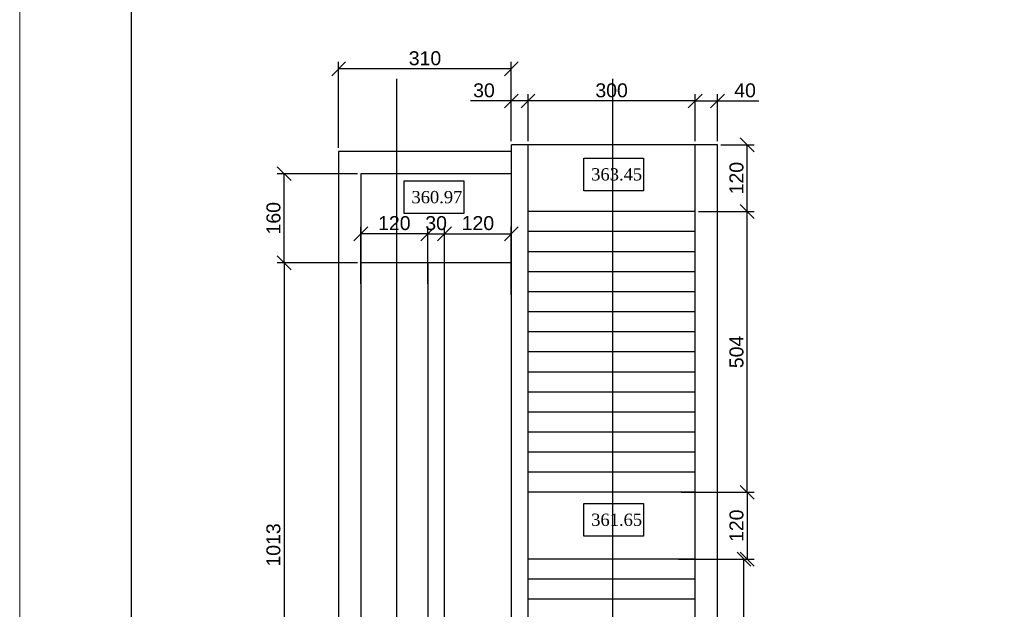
# Model space of a CAD drawing. Header units: millimetres. Extents: x 2008 to 593522, y -10016 to 93699.
# Tile 101 of 102: x 297907 to 315583, y 41307 to 51891. Entities that reach past the tile are written whole.
import ezdxf

# ---------------------------------------------------------------- set-up
doc = ezdxf.new("R2010")
doc.units = ezdxf.units.MM
doc.layers.add('Формат', color=253, linetype='Continuous')
doc.layers.add('ЭМ', color=1, linetype='Continuous', lineweight=40)
doc.styles.get("Standard").update_dxf_attribs({"font": 'arial.ttf'})
doc.dimstyles.new('ISO-25', dxfattribs={"dimtxt": 2.5, "dimasz": 2.5, "dimexe": 1.25, "dimexo": 0.625, "dimtad": 1, "dimtxsty": 'Standard', "dimcen": 2.5, "dimadec": 0, "dimazin": 0, "dimtfac": 1, "dimtmove": 0, "dimatfit": 3, "dimfxl": 1, "dimarcsym": 0})

# ---------------------------------------------------------------- blocks, each defined once
blk = doc.blocks.new('*U199')
at = {"layer": 'ЭМ', "color": 0, "lineweight": 20, "ltscale": 0.5}
blk.add_lwpolyline([(0, 0), (594, 0), (594, 594), (0, 594)], close=True, dxfattribs=at)
at = {"layer": 'ЭМ', "color": 0, "lineweight": 30, "ltscale": 0.5}
blk.add_lwpolyline([(20, 5), (589, 5), (589, 589), (20, 589)], close=True, dxfattribs=at)
blk = doc.blocks.new('_Oblique')
at = {"color": 0, "linetype": 'ByBlock', "lineweight": -2}
blk.add_line((-0.5, -0.5), (0.5, 0.5), dxfattribs=at)
blk = doc.blocks.new('*D134')
at = {"color": 0, "lineweight": -2, "transparency": 16777216}
for p, q in [((36266.13, 10118.15), (36279.11, 10118.15)), ((36277.86, 10071.35), (36277.86, 10118.15)), ((36266.13, 10071.35), (36279.11, 10071.35))]:
    blk.add_line(p, q, dxfattribs=at)
at = {"layer": 'Defpoints', "color": 0, "transparency": 16777216}
for p in [(36265.51, 10118.15), (36277.86, 10118.15), (36265.51, 10071.35)]:
    blk.add_point(p, dxfattribs=at)
at = {"color": 0, "lineweight": -2, "transparency": 16777216, "xscale": 2.5, "yscale": 2.5, "zscale": 2.5}
for p, rotation in [((36277.86, 10118.15), 90), ((36277.86, 10071.35), 270)]:
    blk.add_blockref('_Oblique', p, dxfattribs=dict(at, rotation=rotation))
at = {"color": 0, "lineweight": 30, "transparency": 16777216, "insert": (36275.96, 10094.75), "char_height": 2.5, "attachment_point": 5, "rotation": 90}
blk.add_mtext('468', dxfattribs=at)
blk = doc.blocks.new('*D178')
at = {"color": 0, "lineweight": -2, "transparency": 16777216}
for p, q in [((36269.72, 10180.55), (36279.67, 10180.55)), ((36278.42, 10130.15), (36278.42, 10180.55)), ((36266.61, 10130.15), (36279.67, 10130.15))]:
    blk.add_line(p, q, dxfattribs=at)
at = {"layer": 'Defpoints', "color": 0, "transparency": 16777216}
for p in [(36269.09, 10180.55), (36278.42, 10180.55), (36265.99, 10130.15)]:
    blk.add_point(p, dxfattribs=at)
at = {"color": 0, "lineweight": -2, "transparency": 16777216, "xscale": 2.5, "yscale": 2.5, "zscale": 2.5}
for p, rotation in [((36278.42, 10180.55), 90), ((36278.42, 10130.15), 270)]:
    blk.add_blockref('_Oblique', p, dxfattribs=dict(at, rotation=rotation))
at = {"color": 0, "lineweight": 30, "transparency": 16777216, "insert": (36276.52, 10155.35), "char_height": 2.5, "attachment_point": 5, "rotation": 90}
blk.add_mtext('504', dxfattribs=at)
blk = doc.blocks.new('*D177')
at = {"color": 0, "lineweight": -2, "transparency": 16777216}
for p, q in [((36266.61, 10130.15), (36279.67, 10130.15)), ((36278.42, 10130.15), (36278.42, 10118.15)), ((36266.61, 10118.15), (36279.67, 10118.15))]:
    blk.add_line(p, q, dxfattribs=at)
at = {"layer": 'Defpoints', "color": 0, "transparency": 16777216}
for p in [(36265.99, 10130.15), (36265.99, 10118.15), (36278.42, 10118.15)]:
    blk.add_point(p, dxfattribs=at)
at = {"color": 0, "lineweight": -2, "transparency": 16777216, "xscale": 2.5, "yscale": 2.5, "zscale": 2.5}
for p, rotation in [((36278.42, 10130.15), 90), ((36278.42, 10118.15), 270)]:
    blk.add_blockref('_Oblique', p, dxfattribs=dict(at, rotation=rotation))
at = {"color": 0, "lineweight": 30, "transparency": 16777216, "insert": (36276.52, 10124.15), "char_height": 2.5, "attachment_point": 5, "rotation": 90}
blk.add_mtext('120', dxfattribs=at)
blk = doc.blocks.new('*D174')
at = {"color": 0, "lineweight": -2, "transparency": 16777216}
for p, q in [((36239.09, 10193.17), (36239.09, 10201.65)), ((36269.09, 10193.17), (36269.09, 10201.65)), ((36269.09, 10200.4), (36239.09, 10200.4))]:
    blk.add_line(p, q, dxfattribs=at)
at = {"layer": 'Defpoints', "color": 0, "transparency": 16777216}
for p in [(36239.09, 10200.4), (36239.09, 10192.55), (36269.09, 10192.55)]:
    blk.add_point(p, dxfattribs=at)
at = {"color": 0, "lineweight": -2, "transparency": 16777216, "xscale": 2.5, "yscale": 2.5, "zscale": 2.5, "rotation": 180}
blk.add_blockref('_Oblique', (36239.09, 10200.4), dxfattribs=at)
at = {"color": 0, "lineweight": -2, "transparency": 16777216, "xscale": 2.5, "yscale": 2.5, "zscale": 2.5}
blk.add_blockref('_Oblique', (36269.09, 10200.4), dxfattribs=at)
at = {"color": 0, "lineweight": 30, "transparency": 16777216, "insert": (36254.09, 10202.3), "char_height": 2.5, "attachment_point": 5}
blk.add_mtext('300', dxfattribs=at)
blk = doc.blocks.new('*D173')
at = {"color": 0, "lineweight": -2, "transparency": 16777216}
for p, q in [((36273.72, 10192.55), (36279.67, 10192.55)), ((36278.42, 10180.55), (36278.42, 10192.55)), ((36273.72, 10180.55), (36279.67, 10180.55))]:
    blk.add_line(p, q, dxfattribs=at)
at = {"layer": 'Defpoints', "color": 0, "transparency": 16777216}
for p in [(36273.09, 10192.55), (36278.42, 10192.55), (36273.09, 10180.55)]:
    blk.add_point(p, dxfattribs=at)
at = {"color": 0, "lineweight": -2, "transparency": 16777216, "xscale": 2.5, "yscale": 2.5, "zscale": 2.5}
for p, rotation in [((36278.42, 10192.55), 90), ((36278.42, 10180.55), 270)]:
    blk.add_blockref('_Oblique', p, dxfattribs=dict(at, rotation=rotation))
at = {"color": 0, "lineweight": 30, "transparency": 16777216, "insert": (36276.52, 10186.55), "char_height": 2.5, "attachment_point": 5, "rotation": 90}
blk.add_mtext('120', dxfattribs=at)
blk = doc.blocks.new('*D136')
at = {"color": 0, "lineweight": -2, "transparency": 16777216}
for p, q in [((36269.09, 10193.17), (36269.09, 10201.65)), ((36273.09, 10193.17), (36273.09, 10201.65)), ((36269.09, 10200.4), (36273.09, 10200.4)), ((36273.09, 10200.4), (36280.52, 10200.4))]:
    blk.add_line(p, q, dxfattribs=at)
at = {"layer": 'Defpoints', "color": 0, "transparency": 16777216}
for p in [(36273.09, 10200.4), (36269.09, 10192.55), (36273.09, 10192.55)]:
    blk.add_point(p, dxfattribs=at)
at = {"color": 0, "lineweight": -2, "transparency": 16777216, "xscale": 2.5, "yscale": 2.5, "zscale": 2.5, "rotation": 180}
blk.add_blockref('_Oblique', (36269.09, 10200.4), dxfattribs=at)
at = {"color": 0, "lineweight": -2, "transparency": 16777216, "xscale": 2.5, "yscale": 2.5, "zscale": 2.5}
blk.add_blockref('_Oblique', (36273.09, 10200.4), dxfattribs=at)
at = {"color": 0, "lineweight": 30, "transparency": 16777216, "insert": (36278.05, 10202.3), "char_height": 2.5, "attachment_point": 5}
blk.add_mtext('40', dxfattribs=at)
blk = doc.blocks.new('*D137')
at = {"color": 0, "lineweight": -2, "transparency": 16777216}
for p, q in [((36236.09, 10193.17), (36236.09, 10201.65)), ((36239.09, 10193.17), (36239.09, 10201.65)), ((36236.09, 10200.4), (36228.77, 10200.4)), ((36239.09, 10200.4), (36236.09, 10200.4))]:
    blk.add_line(p, q, dxfattribs=at)
at = {"layer": 'Defpoints', "color": 0, "transparency": 16777216}
for p in [(36236.09, 10200.4), (36236.09, 10192.55), (36239.09, 10192.55)]:
    blk.add_point(p, dxfattribs=at)
at = {"color": 0, "lineweight": -2, "transparency": 16777216, "xscale": 2.5, "yscale": 2.5, "zscale": 2.5, "rotation": 180}
blk.add_blockref('_Oblique', (36236.09, 10200.4), dxfattribs=at)
at = {"color": 0, "lineweight": -2, "transparency": 16777216, "xscale": 2.5, "yscale": 2.5, "zscale": 2.5}
blk.add_blockref('_Oblique', (36239.09, 10200.4), dxfattribs=at)
at = {"color": 0, "lineweight": 30, "transparency": 16777216, "insert": (36231.18, 10202.3), "char_height": 2.5, "attachment_point": 5}
blk.add_mtext('30', dxfattribs=at)
blk = doc.blocks.new('*D172')
at = {"color": 0, "lineweight": -2, "transparency": 16777216}
for p, q in [((36205.09, 10191.97), (36205.09, 10207.41)), ((36236.09, 10193.17), (36236.09, 10207.41)), ((36236.09, 10206.16), (36205.09, 10206.16))]:
    blk.add_line(p, q, dxfattribs=at)
at = {"layer": 'Defpoints', "color": 0, "transparency": 16777216}
for p in [(36205.09, 10206.16), (36236.09, 10192.55), (36205.09, 10191.35)]:
    blk.add_point(p, dxfattribs=at)
at = {"color": 0, "lineweight": -2, "transparency": 16777216, "xscale": 2.5, "yscale": 2.5, "zscale": 2.5, "rotation": 180}
blk.add_blockref('_Oblique', (36205.09, 10206.16), dxfattribs=at)
at = {"color": 0, "lineweight": -2, "transparency": 16777216, "xscale": 2.5, "yscale": 2.5, "zscale": 2.5}
blk.add_blockref('_Oblique', (36236.09, 10206.16), dxfattribs=at)
at = {"color": 0, "lineweight": 30, "transparency": 16777216, "insert": (36220.59, 10208.06), "char_height": 2.5, "attachment_point": 5}
blk.add_mtext('310', dxfattribs=at)
blk = doc.blocks.new('*D171')
at = {"color": 0, "lineweight": -2, "transparency": 16777216}
for p, q in [((36221.09, 10171.97), (36221.09, 10177.81)), ((36221.09, 10176.56), (36224.09, 10176.56)), ((36224.09, 10171.97), (36224.09, 10177.81))]:
    blk.add_line(p, q, dxfattribs=at)
at = {"layer": 'Defpoints', "color": 0, "transparency": 16777216}
for p in [(36224.09, 10176.56), (36221.09, 10171.35), (36224.09, 10171.35)]:
    blk.add_point(p, dxfattribs=at)
at = {"color": 0, "lineweight": -2, "transparency": 16777216, "xscale": 2.5, "yscale": 2.5, "zscale": 2.5, "rotation": 180}
blk.add_blockref('_Oblique', (36221.09, 10176.56), dxfattribs=at)
at = {"color": 0, "lineweight": -2, "transparency": 16777216, "xscale": 2.5, "yscale": 2.5, "zscale": 2.5}
blk.add_blockref('_Oblique', (36224.09, 10176.56), dxfattribs=at)
at = {"color": 0, "lineweight": 30, "transparency": 16777216, "insert": (36222.59, 10178.46), "char_height": 2.5, "attachment_point": 5}
blk.add_mtext('30', dxfattribs=at)
blk = doc.blocks.new('*D170')
at = {"color": 0, "lineweight": -2, "transparency": 16777216}
for p, q in [((36224.09, 10165.89), (36224.09, 10177.81)), ((36224.09, 10176.56), (36236.09, 10176.56)), ((36236.09, 10165.61), (36236.09, 10177.81))]:
    blk.add_line(p, q, dxfattribs=at)
at = {"layer": 'Defpoints', "color": 0, "transparency": 16777216}
for p in [(36236.09, 10176.56), (36224.09, 10165.27), (36236.09, 10164.98)]:
    blk.add_point(p, dxfattribs=at)
at = {"color": 0, "lineweight": -2, "transparency": 16777216, "xscale": 2.5, "yscale": 2.5, "zscale": 2.5, "rotation": 180}
blk.add_blockref('_Oblique', (36224.09, 10176.56), dxfattribs=at)
at = {"color": 0, "lineweight": -2, "transparency": 16777216, "xscale": 2.5, "yscale": 2.5, "zscale": 2.5}
blk.add_blockref('_Oblique', (36236.09, 10176.56), dxfattribs=at)
at = {"color": 0, "lineweight": 30, "transparency": 16777216, "insert": (36230.09, 10178.46), "char_height": 2.5, "attachment_point": 5}
blk.add_mtext('120', dxfattribs=at)
blk = doc.blocks.new('*D169')
at = {"color": 0, "lineweight": -2, "transparency": 16777216}
for p, q in [((36209.09, 10167.55), (36209.09, 10177.81)), ((36221.09, 10176.56), (36209.09, 10176.56)), ((36221.09, 10167.55), (36221.09, 10177.81))]:
    blk.add_line(p, q, dxfattribs=at)
at = {"layer": 'Defpoints', "color": 0, "transparency": 16777216}
for p in [(36209.09, 10176.56), (36209.09, 10166.92), (36221.09, 10166.92)]:
    blk.add_point(p, dxfattribs=at)
at = {"color": 0, "lineweight": -2, "transparency": 16777216, "xscale": 2.5, "yscale": 2.5, "zscale": 2.5, "rotation": 180}
blk.add_blockref('_Oblique', (36209.09, 10176.56), dxfattribs=at)
at = {"color": 0, "lineweight": -2, "transparency": 16777216, "xscale": 2.5, "yscale": 2.5, "zscale": 2.5}
blk.add_blockref('_Oblique', (36221.09, 10176.56), dxfattribs=at)
at = {"color": 0, "lineweight": 30, "transparency": 16777216, "insert": (36215.09, 10178.46), "char_height": 2.5, "attachment_point": 5}
blk.add_mtext('120', dxfattribs=at)
blk = doc.blocks.new('*D168')
at = {"color": 0, "lineweight": -2, "transparency": 16777216}
for p, q in [((36208.47, 10187.35), (36194.05, 10187.35)), ((36195.3, 10171.35), (36195.3, 10187.35)), ((36208.47, 10171.35), (36194.05, 10171.35))]:
    blk.add_line(p, q, dxfattribs=at)
at = {"layer": 'Defpoints', "color": 0, "transparency": 16777216}
for p in [(36195.3, 10187.35), (36209.09, 10187.35), (36209.09, 10171.35)]:
    blk.add_point(p, dxfattribs=at)
at = {"color": 0, "lineweight": -2, "transparency": 16777216, "xscale": 2.5, "yscale": 2.5, "zscale": 2.5}
for p, rotation in [((36195.3, 10187.35), 90), ((36195.3, 10171.35), 270)]:
    blk.add_blockref('_Oblique', p, dxfattribs=dict(at, rotation=rotation))
at = {"color": 0, "lineweight": 30, "transparency": 16777216, "insert": (36193.4, 10179.35), "char_height": 2.5, "attachment_point": 5, "rotation": 90}
blk.add_mtext('160', dxfattribs=at)
blk = doc.blocks.new('*D167')
at = {"color": 0, "lineweight": -2, "transparency": 16777216}
for p, q in [((36204.47, 10171.35), (36194.05, 10171.35)), ((36195.3, 10171.35), (36195.3, 10070.05)), ((36208.47, 10070.05), (36194.05, 10070.05))]:
    blk.add_line(p, q, dxfattribs=at)
at = {"layer": 'Defpoints', "color": 0, "transparency": 16777216}
for p in [(36205.09, 10171.35), (36195.3, 10070.05), (36209.09, 10070.05)]:
    blk.add_point(p, dxfattribs=at)
at = {"color": 0, "lineweight": -2, "transparency": 16777216, "xscale": 2.5, "yscale": 2.5, "zscale": 2.5}
for p, rotation in [((36195.3, 10171.35), 90), ((36195.3, 10070.05), 270)]:
    blk.add_blockref('_Oblique', p, dxfattribs=dict(at, rotation=rotation))
at = {"color": 0, "lineweight": 30, "transparency": 16777216, "insert": (36193.39, 10120.7), "char_height": 2.5, "attachment_point": 5, "rotation": 90}
blk.add_mtext('1013', dxfattribs=at)
blk = doc.blocks.new('шшш')
at = {"lineweight": 30}
for p, q in [((36273.092, 10192.548), (36239.092, 10192.548)), ((36221.092, 10171.348), (36221.092, 10070.048)), ((36236.092, 10171.348), (36224.092, 10171.348)), ((36236.092, 10071.348), (36236.092, 10171.348))]:
    blk.add_line(p, q, dxfattribs=at)
for points in [[(36215.52, 9890.37), (36215.52, 10204.401)], [(36254.306, 9890.37), (36254.306, 10204.401)], [(36236.092, 10164.98), (36236.092, 10169.304), (36236.092, 10192.548)], [(36273.092, 10192.548), (36236.092, 10192.548)], [(36239.092, 10071.348), (36239.092, 10192.548)], [(36273.092, 10020.498), (36269.092, 10020.498), (36269.092, 10192.548)], [(36273.092, 10064.698), (36273.092, 10192.548)], [(36236.092, 10191.348), (36205.092, 10191.348)], [(36205.092, 10191.348), (36205.092, 9892.648)], [(36236.092, 10187.348), (36209.092, 10187.348)], [(36209.092, 10187.348), (36209.092, 9892.648)], [(36236.092, 10171.348), (36236.092, 10187.348)], [(36269.092, 10180.548), (36239.092, 10180.548)], [(36269.092, 10176.948), (36239.092, 10176.948)], [(36269.092, 10122.948), (36269.092, 10173.348), (36239.092, 10173.348)], [(36269.092, 10173.348), (36239.092, 10173.348)], [(36236.092, 10171.348), (36209.092, 10171.348)], [(36221.092, 10171.348), (36221.092, 9892.648)], [(36224.092, 10013.848), (36224.092, 10071.348), (36224.092, 10171.348)], [(36269.092, 10169.748), (36239.092, 10169.748)], [(36239.092, 10165.304), (36239.092, 10169.304)], [(36269.092, 10166.148), (36239.092, 10166.148)], [(36269.092, 10162.548), (36239.092, 10162.548)], [(36269.092, 10158.948), (36239.092, 10158.948)], [(36269.092, 10155.348), (36239.092, 10155.348)], [(36269.092, 10151.748), (36239.092, 10151.748)], [(36269.092, 10148.148), (36239.092, 10148.148)], [(36269.092, 10144.548), (36239.092, 10144.548)], [(36269.092, 10140.948), (36239.092, 10140.948)], [(36269.092, 10137.348), (36239.092, 10137.348)], [(36269.092, 10133.748), (36239.092, 10133.748)], [(36269.092, 10130.148), (36239.092, 10130.148)], [(36269.092, 10130.148), (36239.092, 10130.148)], [(36269.092, 10118.148), (36239.092, 10118.148)], [(36269.092, 10118.148), (36239.092, 10118.148)], [(36269.092, 10114.548), (36239.092, 10114.548)], [(36269.092, 10110.948), (36239.092, 10110.948)]]:
    blk.add_lwpolyline(points, dxfattribs=at)
for points in [[(36249.132, 10190.148), (36259.836, 10190.148), (36259.836, 10184.276), (36249.132, 10184.276)], [(36216.86, 10186.059), (36227.564, 10186.059), (36227.564, 10180.188), (36216.86, 10180.188)], [(36249.132, 10128.143), (36259.836, 10128.143), (36259.836, 10122.272), (36249.132, 10122.272)]]:
    blk.add_lwpolyline(points, close=True, dxfattribs=at)
at = {"lineweight": 30, "char_height": 2.2, "width": 3.65912, "attachment_point": 1}
for s, insert in [('{\\fTimes New Roman|b0|i0|c204|p18;\\C5;363.45}', (36250.433, 10188.334)), ('{\\fTimes New Roman|b0|i0|c204|p18;\\C5;360.97}', (36218.161, 10184.245)), ('{\\fTimes New Roman|b0|i0|c204|p18;\\C5;361.65}', (36250.433, 10126.329))]:
    blk.add_mtext(s, dxfattribs=dict(at, insert=insert))
at = {"lineweight": 30}
for base, p1, p2, angle, picture, middle in [((36205.092, 10206.16), (36236.092, 10192.548), (36205.092, 10191.348), 180, '*D172', (36220.592, 10208.063)), ((36236.092, 10200.4), (36239.092, 10192.548), (36236.092, 10192.548), 180, '*D137', (36231.182, 10202.302)), ((36239.092, 10200.4), (36269.092, 10192.548), (36239.092, 10192.548), 180, '*D174', (36254.092, 10202.302)), ((36273.092, 10200.4), (36269.092, 10192.548), (36273.092, 10192.548), 180, '*D136', (36278.054, 10202.301)), ((36278.425, 10192.548), (36273.092, 10180.548), (36273.092, 10192.548), 90, '*D173', (36276.523, 10186.548)), ((36195.297, 10187.348), (36209.092, 10171.348), (36209.092, 10187.348), 90, '*D168', (36193.395, 10179.348)), ((36278.425, 10180.548), (36265.987, 10130.148), (36269.092, 10180.548), 90, '*D178', (36276.523, 10155.348)), ((36209.092, 10176.559), (36221.092, 10166.924), (36209.092, 10166.924), 180, '*D169', (36215.092, 10178.46)), ((36236.092, 10176.559), (36224.092, 10165.268), (36236.092, 10164.98), 180, '*D170', (36230.092, 10178.46)), ((36195.297, 10070.048), (36205.092, 10171.348), (36209.092, 10070.048), 90, '*D167', (36193.394, 10120.698)), ((36278.425, 10118.148), (36265.987, 10130.148), (36265.987, 10118.148), 90, '*D177', (36276.523, 10124.148)), ((36277.857, 10118.148), (36265.509, 10071.348), (36265.509, 10118.148), 90, '*D134', (36275.956, 10094.748))]:
    dim = blk.add_linear_dim(base=base, p1=p1, p2=p2, angle=angle, dimstyle='ISO-25', dxfattribs=at)
    dim.commit()
    dim.dimension.update_dxf_attribs({"geometry": picture, "text_midpoint": middle})
dim = blk.add_linear_dim(base=(36224.092, 10176.559), p1=(36221.092, 10171.348), p2=(36224.092, 10171.348), angle=180, dimstyle='ISO-25', dxfattribs=at)
dim.commit()
dim.dimension.update_dxf_attribs({"geometry": '*D171', "text_midpoint": (36222.592, 10176.559), "dimtype": 128})

msp = doc.modelspace()

# ---------------------------------------------------------------- block references
at = {"color": 0, "xscale": 100, "yscale": 100, "zscale": 100}
msp.add_blockref('шшш', (-3316876.5251, -969607.7997), dxfattribs=at)
at = {"layer": 'Формат', "color": 0, "xscale": 100, "yscale": 100, "zscale": 100}
msp.add_blockref('*U199', (297906.5257, 2516.9116), dxfattribs=at)

doc.saveas('drawing.dxf')
